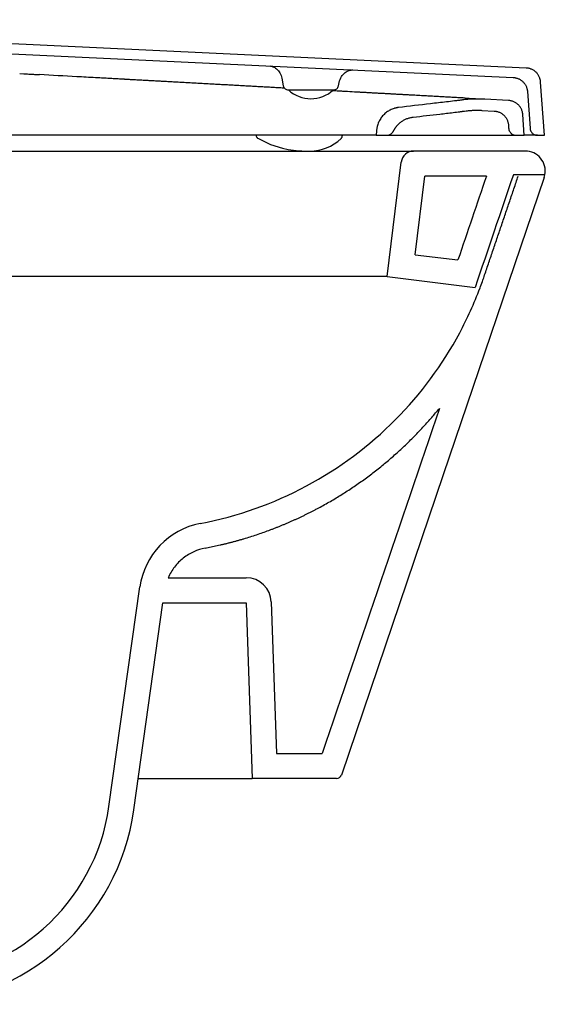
# Model space of a CAD drawing. Header units: millimetres. Extents: x 4106.193 to 4106.673, y 2364.036 to 2364.428.
# Tile 2 of 2: x 4106.463 to 4106.673, y 2364.036 to 2364.428. Entities that reach past the tile are written whole.
import ezdxf

# ---------------------------------------------------------------- set-up
doc = ezdxf.new("R2010")
doc.units = ezdxf.units.MM
doc.layers.add('SANINDUSA', color=3, linetype='Continuous')

msp = doc.modelspace()

# ---------------------------------------------------------------- linework, layer by layer
at = {"layer": 'SANINDUSA'}
for p, q in [((4106.665084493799, 2364.408799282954), (4106.256721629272, 2364.428057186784)), ((4106.264858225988, 2364.423669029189), (4106.659833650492, 2364.405042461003)), ((4106.463373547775, 2364.40659681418), (4106.465077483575, 2364.406503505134)), ((4106.47127362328, 2364.406162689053), (4106.47124633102, 2364.406164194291)), ((4106.567799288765, 2364.40472470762), (4106.568327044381, 2364.401731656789)), ((4106.568824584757, 2364.400782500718), (4106.567887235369, 2364.400834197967)), ((4106.590308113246, 2364.401731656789), (4106.590542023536, 2364.403058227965)), ((4106.672271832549, 2364.381993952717), (4106.670787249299, 2364.403224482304)), ((4106.570336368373, 2364.400083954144), (4106.588298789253, 2364.400083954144)), ((4106.589295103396, 2364.399653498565), (4106.587666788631, 2364.399743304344)), ((4106.646623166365, 2364.396491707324), (4106.646649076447, 2364.396490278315)), ((4106.658036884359, 2364.395862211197), (4106.648595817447, 2364.396382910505)), ((4106.665536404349, 2364.399467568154), (4106.666562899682, 2364.384784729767)), ((4106.647406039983, 2364.391941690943), (4106.652315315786, 2364.39167093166)), ((4106.664271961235, 2364.381993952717), (4106.663691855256, 2364.390289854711)), ((4106.657970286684, 2364.386098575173), (4106.658062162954, 2364.384784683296)), ((4106.60532505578, 2364.381993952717), (4106.319461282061, 2364.381993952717)), ((4106.60532505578, 2364.381993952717), (4106.609486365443, 2364.381993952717)), ((4106.605454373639, 2364.383843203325), (4106.60532506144, 2364.381993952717)), ((4106.609486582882, 2364.381993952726), (4106.661054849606, 2364.381993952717)), ((4106.612179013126, 2364.383680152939), (4106.612183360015, 2364.383680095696)), ((4106.661054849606, 2364.381993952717), (4106.664271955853, 2364.381993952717)), ((4106.669555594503, 2364.381993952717), (4106.672271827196, 2364.381993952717)), ((4106.435810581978, 2364.375727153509), (4106.485810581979, 2364.375727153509)), ((4106.485810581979, 2364.375727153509), (4106.620234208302, 2364.375727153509)), ((4106.664648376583, 2364.375727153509), (4106.620234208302, 2364.375727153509)), ((4106.609671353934, 2364.325727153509), (4106.615271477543, 2364.371336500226)), ((4106.620815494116, 2364.334433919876), (4106.624657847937, 2364.365727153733)), ((4106.649185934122, 2364.365727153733), (4106.624657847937, 2364.365727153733)), ((4106.672521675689, 2364.366308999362), (4106.6599432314, 2364.366308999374)), ((4106.672521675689, 2364.366308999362), (4106.662055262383, 2364.366308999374)), ((4106.620815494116, 2364.334433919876), (4106.637858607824, 2364.33234129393)), ((4106.485810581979, 2364.325727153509), (4106.435810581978, 2364.325727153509)), ((4106.609671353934, 2364.325727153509), (4106.485810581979, 2364.325727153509)), ((4106.609671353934, 2364.325727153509), (4106.644714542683, 2364.321424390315)), ((4106.522527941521, 2364.205727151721), (4106.553544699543, 2364.205727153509)), ((4106.498927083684, 2364.11463321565), (4106.51121200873, 2364.202044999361)), ((4106.508829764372, 2364.113241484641), (4106.520422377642, 2364.195727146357)), ((4106.520422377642, 2364.195727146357), (4106.553544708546, 2364.195727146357)), ((4106.553544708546, 2364.195727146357), (4106.555989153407, 2364.125727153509)), ((4106.563538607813, 2364.196076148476), (4106.565646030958, 2364.135727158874)), ((4106.565646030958, 2364.135727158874), (4106.583822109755, 2364.135727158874)), ((4106.510584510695, 2364.125727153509), (4106.555989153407, 2364.125727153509)), ((4106.589555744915, 2364.125727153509), (4106.555989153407, 2364.125727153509))]:
    msp.add_line(p, q, dxfattribs=at)
at = {"layer": 'SANINDUSA', "flags": 128}
for points in [[(4106.558103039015, 2364.380911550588), (4106.558525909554, 2364.380682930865), (4106.558641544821, 2364.380618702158), (4106.558669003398, 2364.380603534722), (4106.558682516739, 2364.380596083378), (4106.558683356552, 2364.380595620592), (4106.558683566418, 2364.380595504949), (4106.558683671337, 2364.380595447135), (4106.558683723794, 2364.380595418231), (4106.558683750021, 2364.380595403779), (4106.558683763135, 2364.380595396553), (4106.558683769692, 2364.38059539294), (4106.558683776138, 2364.380595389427), (4106.563258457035, 2364.378389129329), (4106.567969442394, 2364.376825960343), (4106.57024731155, 2364.376338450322), (4106.574490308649, 2364.375830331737), (4106.575771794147, 2364.375762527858), (4106.576541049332, 2364.375739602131), (4106.577325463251, 2364.375728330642), (4106.577867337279, 2364.375726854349), (4106.578019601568, 2364.375727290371), (4106.578098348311, 2364.375727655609), (4106.57811831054, 2364.375727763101), (4106.578128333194, 2364.37572781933), (4106.578130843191, 2364.375727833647), (4106.578131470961, 2364.375727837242), (4106.578131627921, 2364.375727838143), (4106.578131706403, 2364.375727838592), (4106.578131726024, 2364.375727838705), (4106.578131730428, 2364.375727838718), (4106.578143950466, 2364.375727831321), (4106.57840503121, 2364.375728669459), (4106.578816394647, 2364.375731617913)], [(4106.672224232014, 2364.365156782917), (4106.63204858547, 2364.24674443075), (4106.591449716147, 2364.127084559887)]]:
    msp.add_lwpolyline(points, dxfattribs=at)
at = {"layer": 'SANINDUSA'}
for centre, radius, start, end in [((4106.579311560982, 2364.409837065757), 0.01324676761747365, 227.6177109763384, 312.5815556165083), ((4106.57906610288, 2364.393270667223), 0.01754082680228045, 269.1843194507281, 314.4734662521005), ((4106.620234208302, 2364.370727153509), 0.005, 90, 173.0000000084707), ((4106.664648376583, 2364.367727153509), 0.008000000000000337, 349.7892573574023, 90), ((4106.664648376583, 2364.367727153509), 0.008000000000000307, 341.2586595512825, 349.7892573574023), ((4106.540920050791, 2364.197869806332), 0.03000000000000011, 100.8229017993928, 171.9999999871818), ((4106.553544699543, 2364.195727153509), 0.01, 2.000000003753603, 90), ((4106.589555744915, 2364.127727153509), 0.002000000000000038, 270, 341.2586595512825), ((4106.419705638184, 2364.125767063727), 0.07999999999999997, 271.1271707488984, 351.9999999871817), ((4106.419705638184, 2364.125767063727), 0.09000000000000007, 271.1271707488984, 351.9999999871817)]:
    msp.add_arc(centre, radius, start, end, dxfattribs=at)
for points, knots in [([(4106.562941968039, 2364.409611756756), (4106.563346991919, 2364.409551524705), (4106.56416999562, 2364.409429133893), (4106.565702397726, 2364.408513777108), (4106.567142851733, 2364.406941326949), (4106.567578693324, 2364.405463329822), (4106.567803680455, 2364.404700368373)], [0, 0, 0, 0, 0.2339399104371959, 0.4753631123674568, 0.7291755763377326, 1, 1, 1, 1]), ([(4106.670787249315, 2364.403224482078), (4106.670781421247, 2364.403296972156), (4106.670769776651, 2364.403441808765), (4106.670742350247, 2364.403657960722), (4106.6707076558, 2364.403872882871), (4106.670664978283, 2364.40408652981), (4106.670589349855, 2364.404404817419), (4106.670461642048, 2364.404822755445), (4106.670255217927, 2364.405327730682), (4106.670004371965, 2364.405811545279), (4106.66961253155, 2364.406423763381), (4106.669021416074, 2364.40711807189), (4106.668313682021, 2364.40769441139), (4106.667693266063, 2364.408072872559), (4106.667203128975, 2364.408313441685), (4106.66669446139, 2364.408508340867), (4106.666228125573, 2364.408640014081), (4106.66581171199, 2364.408723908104), (4106.665449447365, 2364.408775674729), (4106.665206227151, 2364.408791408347), (4106.665084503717, 2364.408799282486)], [0, 0, 0, 0, 0.02502138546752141, 0.04999322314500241, 0.07494852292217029, 0.09992036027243, 0.1249417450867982, 0.1875029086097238, 0.2500640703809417, 0.3124115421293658, 0.3747590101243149, 0.4998950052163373, 0.6243355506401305, 0.6870047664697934, 0.749673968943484, 0.8119370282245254, 0.8742000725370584, 0.9161594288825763, 0.9580406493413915, 1, 1, 1, 1]), ([(4106.465077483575, 2364.406503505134), (4106.46571011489, 2364.406468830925), (4106.466659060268, 2364.406416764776), (4106.467687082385, 2364.406360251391), (4106.468082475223, 2364.406338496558), (4106.468164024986, 2364.406334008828), (4106.468163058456, 2364.406334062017), (4106.468164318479, 2364.406333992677), (4106.468166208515, 2364.406333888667), (4106.468170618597, 2364.406333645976), (4106.468179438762, 2364.406333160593), (4106.468197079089, 2364.406332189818), (4106.468252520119, 2364.406329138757), (4106.468625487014, 2364.406308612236), (4106.469633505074, 2364.406253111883), (4106.47060120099, 2364.406199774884), (4106.47124633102, 2364.406164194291)], [0, 0, 0, 0, 0.1250000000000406, 0.187500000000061, 0.2031250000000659, 0.2031250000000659, 0.2036132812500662, 0.2036132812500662, 0.2041015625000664, 0.2050781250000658, 0.2070312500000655, 0.2109375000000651, 0.2187500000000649, 0.2500000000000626, 0.5000000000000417, 1, 1, 1, 1]), ([(4106.499047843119, 2364.40463086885), (4106.498217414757, 2364.404676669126), (4106.496971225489, 2364.404745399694), (4106.495672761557, 2364.404817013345), (4106.495179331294, 2364.404844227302), (4106.495088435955, 2364.404849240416), (4106.495049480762, 2364.404851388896), (4106.495030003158, 2364.404852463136), (4106.495018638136, 2364.404853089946), (4106.494999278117, 2364.404854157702), (4106.494834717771, 2364.404863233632), (4106.494360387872, 2364.404889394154), (4106.49141745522, 2364.405051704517), (4106.488628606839, 2364.405205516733), (4106.481190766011, 2364.40561573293), (4106.476231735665, 2364.405889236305), (4106.47127362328, 2364.406162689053)], [0, 0, 0, 0, 0.1250000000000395, 0.1875000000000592, 0.1953125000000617, 0.1992187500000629, 0.2011718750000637, 0.2011718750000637, 0.2021484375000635, 0.2021484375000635, 0.2031250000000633, 0.2187500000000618, 0.2500000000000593, 0.5000000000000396, 0.5000000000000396, 1, 1, 1, 1]), ([(4106.507046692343, 2364.404189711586), (4106.506715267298, 2364.404207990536), (4106.50621797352, 2364.404235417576), (4106.505637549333, 2364.404267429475), (4106.505347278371, 2364.404283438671), (4106.505202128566, 2364.404291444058), (4106.505129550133, 2364.404295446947), (4106.50509326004, 2364.40429744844), (4106.505075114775, 2364.404298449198), (4106.505067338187, 2364.404298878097), (4106.505062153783, 2364.40429916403), (4106.505058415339, 2364.404299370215), (4106.505056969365, 2364.404299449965)], [0, 0, 0, 0, 0.4999999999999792, 0.7499999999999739, 0.8749999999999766, 0.9374999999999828, 0.9687499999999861, 0.9843749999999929, 0.9921874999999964, 0.9960937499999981, 0.9960937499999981, 1, 1, 1, 1]), ([(4106.590542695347, 2364.403062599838), (4106.590790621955, 2364.403880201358), (4106.591269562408, 2364.405459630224), (4106.592895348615, 2364.407093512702), (4106.594614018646, 2364.407974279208), (4106.595525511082, 2364.408027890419), (4106.595971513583, 2364.408054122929)], [0, 0, 0, 0, 0.2738860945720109, 0.5290885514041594, 0.769578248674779, 1, 1, 1, 1]), ([(4106.659833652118, 2364.405042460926), (4106.659906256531, 2364.405038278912), (4106.66005132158, 2364.405029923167), (4106.660268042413, 2364.405007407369), (4106.660483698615, 2364.404977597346), (4106.660698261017, 2364.40493977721), (4106.661018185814, 2364.40487138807), (4106.661438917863, 2364.404753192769), (4106.661948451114, 2364.404558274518), (4106.662437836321, 2364.404318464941), (4106.663058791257, 2364.40394060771), (4106.663766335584, 2364.403365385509), (4106.664358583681, 2364.40267089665), (4106.664751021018, 2364.402059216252), (4106.66500264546, 2364.401574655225), (4106.665209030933, 2364.40107053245), (4106.665351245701, 2364.400607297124), (4106.665444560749, 2364.400192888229), (4106.665504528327, 2364.39983188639), (4106.665525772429, 2364.3995890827), (4106.665536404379, 2364.39946756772)], [0, 0, 0, 0, 0.02502138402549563, 0.04999321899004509, 0.07494851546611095, 0.09992034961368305, 0.1249417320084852, 0.1875029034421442, 0.2500640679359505, 0.312411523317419, 0.3747589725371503, 0.4998949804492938, 0.624335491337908, 0.6870047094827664, 0.7496739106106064, 0.8119369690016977, 0.8742000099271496, 0.9161593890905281, 0.9580406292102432, 1, 1, 1, 1]), ([(4106.525261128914, 2364.403185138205), (4106.524857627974, 2364.403207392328), (4106.524251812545, 2364.403240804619), (4106.523544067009, 2364.403279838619), (4106.523189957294, 2364.403299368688), (4106.523012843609, 2364.403309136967), (4106.522924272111, 2364.403314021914), (4106.522879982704, 2364.40331646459), (4106.522857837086, 2364.403317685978), (4106.522848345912, 2364.403318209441), (4106.522842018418, 2364.403318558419), (4106.522837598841, 2364.403318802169), (4106.52283569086, 2364.4033189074)], [0, 0, 0, 0, 0.4999999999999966, 0.7500000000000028, 0.8750000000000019, 0.9375000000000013, 0.9687499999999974, 0.9843749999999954, 0.992187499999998, 0.996093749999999, 0.996093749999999, 1, 1, 1, 1]), ([(4106.553374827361, 2364.401634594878), (4106.553020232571, 2364.401654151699), (4106.55248743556, 2364.401683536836), (4106.551864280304, 2364.401717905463), (4106.551552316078, 2364.401735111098), (4106.551396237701, 2364.401743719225), (4106.551329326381, 2364.401747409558), (4106.551284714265, 2364.401749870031), (4106.551260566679, 2364.401751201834), (4106.551240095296, 2364.401752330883)], [0, 0, 0, 0, 0.500000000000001, 0.7500000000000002, 0.8750000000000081, 0.9375000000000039, 0.9687500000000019, 0.9687500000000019, 1, 1, 1, 1]), ([(4106.568326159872, 2364.401736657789), (4106.568390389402, 2364.401511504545), (4106.568518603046, 2364.401062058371), (4106.56899616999, 2364.400525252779), (4106.56961850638, 2364.400155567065), (4106.570097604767, 2364.400107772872), (4106.570336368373, 2364.400083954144)], [0, 0, 0, 0, 0.2518336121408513, 0.5027049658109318, 0.7521679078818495, 1, 1, 1, 1]), ([(4106.588298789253, 2364.400083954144), (4106.588537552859, 2364.400107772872), (4106.589016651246, 2364.400155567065), (4106.589638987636, 2364.400525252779), (4106.59011655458, 2364.401062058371), (4106.590244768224, 2364.401511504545), (4106.590308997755, 2364.401736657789)], [0, 0, 0, 0, 0.2478320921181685, 0.4972950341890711, 0.7481663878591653, 1, 1, 1, 1]), ([(4106.600098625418, 2364.399057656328), (4106.599816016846, 2364.399073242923), (4106.599390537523, 2364.39909670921), (4106.598891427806, 2364.399124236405), (4106.598641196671, 2364.3991380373), (4106.598515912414, 2364.399144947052), (4106.598453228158, 2364.399148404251), (4106.598426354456, 2364.399149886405), (4106.598408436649, 2364.399150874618), (4106.598398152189, 2364.399151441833), (4106.598390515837, 2364.399151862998)], [0, 0, 0, 0, 0.4999999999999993, 0.7499999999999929, 0.8749999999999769, 0.9374999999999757, 0.9687499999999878, 0.9843749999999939, 0.9843749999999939, 1, 1, 1, 1]), ([(4106.618569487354, 2364.398038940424), (4106.618333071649, 2364.398051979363), (4106.617976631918, 2364.398071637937), (4106.617557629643, 2364.398094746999), (4106.617347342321, 2364.39810634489), (4106.617242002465, 2364.398112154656), (4106.617196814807, 2364.398114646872), (4106.617166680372, 2364.398116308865), (4106.617152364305, 2364.398117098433), (4106.617136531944, 2364.398117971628)], [0, 0, 0, 0, 0.4999999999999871, 0.7499999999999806, 0.8749999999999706, 0.9374999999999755, 0.9687499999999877, 0.9687499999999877, 1, 1, 1, 1]), ([(4106.632338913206, 2364.397279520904), (4106.632157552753, 2364.397289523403), (4106.631883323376, 2364.397304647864), (4106.631559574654, 2364.397322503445), (4106.63139674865, 2364.397331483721), (4106.631315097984, 2364.397335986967), (4106.63128005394, 2364.397337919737), (4106.631256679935, 2364.397339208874), (4106.631245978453, 2364.397339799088), (4106.63123328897, 2364.397340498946)], [0, 0, 0, 0, 0.5000000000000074, 0.7500000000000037, 0.8749999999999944, 0.9375000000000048, 0.9687500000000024, 0.9687500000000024, 1, 1, 1, 1]), ([(4106.648595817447, 2364.396382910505), (4106.648382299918, 2364.396393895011), (4106.647955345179, 2364.396415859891), (4106.647314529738, 2364.396438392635), (4106.646673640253, 2364.396453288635), (4106.646032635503, 2364.396459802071), (4106.645391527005, 2364.396458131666), (4106.644750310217, 2364.396448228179), (4106.643948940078, 2364.39642556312), (4106.642988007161, 2364.396381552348), (4106.641868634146, 2364.396304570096), (4106.64075096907, 2364.396204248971), (4106.640008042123, 2364.396116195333), (4106.639636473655, 2364.39607215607)], [0, 0, 0, 0, 0.07145094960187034, 0.1428750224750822, 0.2142839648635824, 0.2856895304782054, 0.3571034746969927, 0.4285375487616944, 0.5000034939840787, 0.6250226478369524, 0.7499864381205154, 0.8749578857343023, 1, 1, 1, 1]), ([(4106.640679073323, 2364.39681953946), (4106.640789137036, 2364.39681346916), (4106.641009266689, 2364.39680132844), (4106.641222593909, 2364.396789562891), (4106.641329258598, 2364.396783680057)], [0, 0, 0, 0, 0.4999949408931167, 1, 1, 1, 1]), ([(4106.641329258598, 2364.396783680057), (4106.641434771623, 2364.39677786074), (4106.641645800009, 2364.396766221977), (4106.641850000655, 2364.396754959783), (4106.641952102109, 2364.396749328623)], [0, 0, 0, 0, 0.4999944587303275, 1, 1, 1, 1]), ([(4106.641952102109, 2364.396749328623), (4106.642053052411, 2364.396743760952), (4106.642254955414, 2364.396732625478), (4106.642450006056, 2364.39672186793), (4106.642547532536, 2364.396716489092)], [0, 0, 0, 0, 0.4999940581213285, 1, 1, 1, 1]), ([(4106.642547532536, 2364.396716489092), (4106.642643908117, 2364.396711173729), (4106.642836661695, 2364.396700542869), (4106.643022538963, 2364.396690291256), (4106.643115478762, 2364.396685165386)], [0, 0, 0, 0, 0.4999937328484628, 1, 1, 1, 1]), ([(4106.643115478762, 2364.396685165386), (4106.643207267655, 2364.39668010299), (4106.643390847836, 2364.396669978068), (4106.64356752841, 2364.396660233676), (4106.64365586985, 2364.396655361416)], [0, 0, 0, 0, 0.4999934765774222, 1, 1, 1, 1]), ([(4106.64365586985, 2364.396655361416), (4106.643743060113, 2364.396650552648), (4106.643917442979, 2364.39664093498), (4106.644084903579, 2364.396631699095), (4106.644168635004, 2364.39662708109)], [0, 0, 0, 0, 0.4999932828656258, 1, 1, 1, 1]), ([(4106.644168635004, 2364.39662708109), (4106.644265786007, 2364.39662172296), (4106.644460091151, 2364.396611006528), (4106.644644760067, 2364.396600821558), (4106.644737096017, 2364.396595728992)], [0, 0, 0, 0, 0.4999919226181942, 1, 1, 1, 1]), ([(4106.644737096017, 2364.396595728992), (4106.644827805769, 2364.396590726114), (4106.645009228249, 2364.396580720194), (4106.645180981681, 2364.396571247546), (4106.645266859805, 2364.396566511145)], [0, 0, 0, 0, 0.4999917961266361, 1, 1, 1, 1]), ([(4106.645266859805, 2364.396566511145), (4106.64535111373, 2364.396561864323), (4106.64551962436, 2364.396552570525), (4106.645678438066, 2364.396543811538), (4106.645757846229, 2364.396539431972)], [0, 0, 0, 0, 0.499991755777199, 0.9999999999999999, 0.9999999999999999, 0.9999999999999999, 0.9999999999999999]), ([(4106.645757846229, 2364.396539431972), (4106.645835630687, 2364.396535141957), (4106.645991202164, 2364.396526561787), (4106.646137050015, 2364.3965185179), (4106.64620997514, 2364.396514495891)], [0, 0, 0, 0, 0.4999917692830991, 0.9999999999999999, 0.9999999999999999, 0.9999999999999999, 0.9999999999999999]), ([(4106.64620997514, 2364.396514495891), (4106.646281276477, 2364.396510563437), (4106.646423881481, 2364.396502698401), (4106.646556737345, 2364.396495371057), (4106.646623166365, 2364.396491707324)], [0, 0, 0, 0, 0.4999918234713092, 0.9999999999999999, 0.9999999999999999, 0.9999999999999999, 0.9999999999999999]), ([(4106.614204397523, 2364.393070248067), (4106.614109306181, 2364.393057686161), (4106.613919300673, 2364.393032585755), (4106.613635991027, 2364.392984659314), (4106.613354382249, 2364.392929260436), (4106.613074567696, 2364.392865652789), (4106.612796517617, 2364.392794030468), (4106.612336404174, 2364.39266132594), (4106.611703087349, 2364.392438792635), (4106.610917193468, 2364.39208326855), (4106.610164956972, 2364.391661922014), (4106.609214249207, 2364.391015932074), (4106.608135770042, 2364.3900588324), (4106.60723756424, 2364.388930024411), (4106.606643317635, 2364.387946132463), (4106.606262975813, 2364.387172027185), (4106.605950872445, 2364.386369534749), (4106.60573591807, 2364.385635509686), (4106.605594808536, 2364.384981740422), (4106.605503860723, 2364.384414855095), (4106.605470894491, 2364.38403384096), (4106.605454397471, 2364.383843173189)], [0, 0, 0, 0, 0.02088884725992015, 0.04173877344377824, 0.06256689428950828, 0.08339037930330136, 0.1042264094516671, 0.1250921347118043, 0.1876763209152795, 0.250221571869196, 0.3127313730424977, 0.375216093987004, 0.5002996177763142, 0.6251174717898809, 0.6877517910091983, 0.7503777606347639, 0.8127185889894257, 0.875062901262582, 0.9167299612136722, 0.9583298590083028, 0.9999999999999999, 0.9999999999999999, 0.9999999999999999, 0.9999999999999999]), ([(4106.639636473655, 2364.39607215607), (4106.639510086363, 2364.396056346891), (4106.639383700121, 2364.396040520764), (4106.639194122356, 2364.396016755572), (4106.63912568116, 2364.396008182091), (4106.63899319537, 2364.395991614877), (4106.638661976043, 2364.395950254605), (4106.637800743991, 2364.39584345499), (4106.637005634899, 2364.395746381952), (4106.635415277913, 2364.395553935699), (4106.63435485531, 2364.395427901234), (4106.631173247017, 2364.395054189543), (4106.629051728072, 2364.39481085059), (4106.622687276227, 2364.394081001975), (4106.61844456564, 2364.393593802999), (4106.614204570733, 2364.393070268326)], [0, 0, 0, 0, 0.01562500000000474, 0.01562500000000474, 0.0234375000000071, 0.0234375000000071, 0.03125000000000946, 0.06250000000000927, 0.1250000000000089, 0.1250000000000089, 0.250000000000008, 0.250000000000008, 0.5000000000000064, 0.5000000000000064, 1, 1, 1, 1]), ([(4106.663691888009, 2364.390289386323), (4106.663686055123, 2364.390361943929), (4106.663674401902, 2364.390506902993), (4106.663646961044, 2364.390723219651), (4106.663612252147, 2364.39093826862), (4106.663569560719, 2364.391152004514), (4106.663494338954, 2364.391468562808), (4106.663367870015, 2364.391883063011), (4106.66316352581, 2364.392384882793), (4106.662914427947, 2364.392867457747), (4106.662525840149, 2364.393477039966), (4106.66193928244, 2364.394169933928), (4106.661238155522, 2364.394745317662), (4106.66062250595, 2364.395124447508), (4106.660137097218, 2364.395365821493), (4106.659631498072, 2364.395562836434), (4106.659167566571, 2364.395696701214), (4106.658754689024, 2364.395782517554), (4106.658397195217, 2364.395836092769), (4106.658157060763, 2364.395853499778), (4106.658036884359, 2364.395862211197)], [0, 0, 0, 0, 0.02518127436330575, 0.05030835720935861, 0.07541445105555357, 0.1005328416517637, 0.1256967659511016, 0.1879680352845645, 0.250239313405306, 0.3129134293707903, 0.3755875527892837, 0.5000584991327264, 0.6251990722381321, 0.6875614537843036, 0.7499238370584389, 0.8124880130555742, 0.8750521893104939, 0.9167266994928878, 0.9583254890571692, 1, 1, 1, 1]), ([(4106.612183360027, 2364.383680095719), (4106.612229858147, 2364.383773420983), (4106.612322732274, 2364.383959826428), (4106.612472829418, 2364.384233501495), (4106.612630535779, 2364.384502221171), (4106.612796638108, 2364.384765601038), (4106.612970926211, 2364.385023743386), (4106.613153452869, 2364.38527661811), (4106.613344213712, 2364.385524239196), (4106.613741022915, 2364.386007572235), (4106.614391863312, 2364.386686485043), (4106.615366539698, 2364.387475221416), (4106.616431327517, 2364.38813821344), (4106.617382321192, 2364.388574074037), (4106.618169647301, 2364.388849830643), (4106.61877188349, 2364.389018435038), (4106.619384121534, 2364.389151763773), (4106.619798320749, 2364.389208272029), (4106.620005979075, 2364.389236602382)], [0, 0, 0, 0, 0.03126734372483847, 0.06245257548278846, 0.0935860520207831, 0.1246982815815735, 0.1558198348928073, 0.186981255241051, 0.2182129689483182, 0.2495451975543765, 0.3745136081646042, 0.4994320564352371, 0.6246301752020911, 0.7497142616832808, 0.8122691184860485, 0.8746712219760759, 0.9371665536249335, 1, 1, 1, 1]), ([(4106.620005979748, 2364.389236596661), (4106.623541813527, 2364.389653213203), (4106.627078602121, 2364.39005380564), (4106.632383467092, 2364.390665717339), (4106.634151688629, 2364.390871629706), (4106.636803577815, 2364.391188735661), (4106.637908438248, 2364.391322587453), (4106.639123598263, 2364.391473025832), (4106.639454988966, 2364.391514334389), (4106.639675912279, 2364.391541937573), (4106.63978720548, 2364.391555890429), (4106.64031408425, 2364.391621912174), (4106.640735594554, 2364.391674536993), (4106.641157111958, 2364.391726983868)], [0, 0, 0, 0, 0.500000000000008, 0.500000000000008, 0.75000000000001, 0.75000000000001, 0.875000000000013, 0.9062500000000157, 0.9218750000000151, 0.9218750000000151, 0.9375000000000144, 0.9375000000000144, 1, 1, 1, 1]), ([(4106.641157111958, 2364.391726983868), (4106.641345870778, 2364.39174957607), (4106.641723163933, 2364.391794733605), (4106.642290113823, 2364.391850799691), (4106.642857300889, 2364.391898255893), (4106.643424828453, 2364.39193627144), (4106.643992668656, 2364.391965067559), (4106.644560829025, 2364.391984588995), (4106.64512930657, 2364.391994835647), (4106.645698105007, 2364.391995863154), (4106.646267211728, 2364.391987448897), (4106.646836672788, 2364.391970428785), (4106.647216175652, 2364.391951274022), (4106.647406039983, 2364.391941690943)], [0, 0, 0, 0, 0.09108977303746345, 0.1820712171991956, 0.272968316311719, 0.3638051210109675, 0.4546057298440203, 0.5453942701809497, 0.636194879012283, 0.7270316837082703, 0.8179287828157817, 0.9089102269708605, 1, 1, 1, 1]), ([(4106.652315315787, 2364.39167093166), (4106.652387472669, 2364.391666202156), (4106.652531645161, 2364.391656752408), (4106.652746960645, 2364.391632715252), (4106.652961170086, 2364.391601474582), (4106.653174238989, 2364.391562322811), (4106.653491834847, 2364.39149208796), (4106.653909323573, 2364.391371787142), (4106.65441525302, 2364.391174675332), (4106.654901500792, 2364.390932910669), (4106.655517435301, 2364.390553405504), (4106.656219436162, 2364.389977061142), (4106.656805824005, 2364.389283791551), (4106.65719405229, 2364.388673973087), (4106.65744276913, 2364.38819186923), (4106.657647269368, 2364.38768917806), (4106.657787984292, 2364.387227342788), (4106.657879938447, 2364.386815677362), (4106.657938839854, 2364.386458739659), (4106.657959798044, 2364.38621870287), (4106.657970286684, 2364.386098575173)], [0, 0, 0, 0, 0.02501665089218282, 0.04998432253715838, 0.0749356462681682, 0.0999033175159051, 0.124919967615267, 0.1874599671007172, 0.2499999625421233, 0.312539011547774, 0.375078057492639, 0.5000283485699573, 0.6249815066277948, 0.6874242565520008, 0.749867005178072, 0.8124080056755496, 0.8749490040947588, 0.9166579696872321, 0.9582910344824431, 1, 1, 1, 1]), ([(4106.658062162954, 2364.384784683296), (4106.658066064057, 2364.384737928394), (4106.65807385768, 2364.38464452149), (4106.658093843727, 2364.384505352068), (4106.658119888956, 2364.38436722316), (4106.658163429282, 2364.38418467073), (4106.658233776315, 2364.383960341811), (4106.658379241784, 2364.383614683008), (4106.658620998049, 2364.383209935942), (4106.658995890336, 2364.382787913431), (4106.659443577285, 2364.382442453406), (4106.659863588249, 2364.382229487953), (4106.660218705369, 2364.382108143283), (4106.660492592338, 2364.382042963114), (4106.660772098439, 2364.38200160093), (4106.660960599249, 2364.381996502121), (4106.661054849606, 2364.381993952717)], [0, 0, 0, 0, 0.03127953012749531, 0.06249021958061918, 0.09370089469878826, 0.1249803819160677, 0.1875948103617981, 0.2502091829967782, 0.3747532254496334, 0.4999824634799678, 0.6244402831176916, 0.7496677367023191, 0.8120104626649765, 0.8743531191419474, 0.9371765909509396, 1, 1, 1, 1]), ([(4106.666562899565, 2364.384784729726), (4106.666566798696, 2364.384737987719), (4106.666574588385, 2364.384644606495), (4106.666594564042, 2364.384505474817), (4106.666620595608, 2364.384367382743), (4106.666664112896, 2364.384184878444), (4106.666734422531, 2364.383960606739), (4106.666879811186, 2364.383615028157), (4106.667121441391, 2364.383210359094), (4106.667496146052, 2364.382788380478), (4106.667943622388, 2364.382442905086), (4106.668363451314, 2364.38222987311), (4106.668718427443, 2364.382108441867), (4106.668992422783, 2364.382043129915), (4106.669272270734, 2364.382001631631), (4106.6694611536, 2364.381996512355), (4106.669555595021, 2364.381993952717)], [0, 0, 0, 0, 0.03127048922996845, 0.06247221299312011, 0.09367394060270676, 0.1249444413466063, 0.1875405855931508, 0.2501367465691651, 0.3746454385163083, 0.4998384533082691, 0.6242603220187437, 0.7494524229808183, 0.8117762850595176, 0.8741001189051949, 0.9370500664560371, 1, 1, 1, 1]), ([(4106.557512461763, 2364.381993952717), (4106.557514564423, 2364.381960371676), (4106.557516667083, 2364.381926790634), (4106.557518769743, 2364.381893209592), (4106.557525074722, 2364.381792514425), (4106.557537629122, 2364.381592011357), (4106.557664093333, 2364.38131567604), (4106.557848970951, 2364.381075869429), (4106.558018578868, 2364.380966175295), (4106.558103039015, 2364.380911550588)], [-0.08439235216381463, -0.08439235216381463, -0.08439235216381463, -0.08439235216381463, 0, 0, 0, 0.2530565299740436, 0.5038832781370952, 0.7529473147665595, 1, 1, 1, 1]), ([(4106.591354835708, 2364.380753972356), (4106.591426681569, 2364.380832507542), (4106.591570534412, 2364.380989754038), (4106.591720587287, 2364.381273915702), (4106.59181980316, 2364.381579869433), (4106.591831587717, 2364.381792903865), (4106.591837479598, 2364.381899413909), (4106.59183922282, 2364.381930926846), (4106.591840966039, 2364.381962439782), (4106.59184270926, 2364.381993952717)], [0, 0, 0, 0, 0.249591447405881, 0.4997426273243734, 0.7498881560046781, 1, 1, 1, 1.074000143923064, 1.074000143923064, 1.074000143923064, 1.074000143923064]), ([(4106.609486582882, 2364.381993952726), (4106.609542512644, 2364.381994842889), (4106.609654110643, 2364.381996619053), (4106.609820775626, 2364.382011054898), (4106.609986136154, 2364.382034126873), (4106.610150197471, 2364.382066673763), (4106.610393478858, 2364.382129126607), (4106.610709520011, 2364.382243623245), (4106.611080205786, 2364.382441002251), (4106.611420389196, 2364.382687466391), (4106.611689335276, 2364.382947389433), (4106.611896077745, 2364.383199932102), (4106.612054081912, 2364.383431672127), (4106.612140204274, 2364.383597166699), (4106.612183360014, 2364.383680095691)], [0, 0, 0, 0, 0.05007206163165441, 0.09990998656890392, 0.1496696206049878, 0.19950754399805, 0.2495796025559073, 0.3744859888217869, 0.4993923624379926, 0.6244113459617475, 0.7494303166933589, 0.8330757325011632, 0.9163545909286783, 1, 1, 1, 1]), ([(4106.669555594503, 2364.381993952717), (4106.66943796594, 2364.381993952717), (4106.669202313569, 2364.381993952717), (4106.667490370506, 2364.381993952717), (4106.66544667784, 2364.381993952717), (4106.664271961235, 2364.381993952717)], [0, 0, 0, 0, 0.3373621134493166, 0.6758577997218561, 1, 1, 1, 1]), ([(4106.646663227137, 2364.321185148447), (4106.646975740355, 2364.322028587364), (4106.647534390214, 2364.323536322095), (4106.648056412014, 2364.325057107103), (4106.648286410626, 2364.325727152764)], [0, 0, 0, 0, 0.5594080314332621, 1, 1, 1, 1]), ([(4106.535286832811, 2364.227336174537), (4106.565186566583, 2364.233052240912), (4106.592152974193, 2364.247707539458), (4106.623070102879, 2364.27886841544), (4106.631710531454, 2364.29049469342), (4106.641633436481, 2364.309041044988), (4106.644342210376, 2364.315007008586), (4106.646663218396, 2364.32118515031)], [0.06143136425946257, 0.06143136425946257, 0.06143136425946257, 0.06143136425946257, 0.5975166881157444, 0.5975166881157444, 0.8562723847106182, 0.8562723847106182, 0.9718974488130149, 0.9718974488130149, 0.9718974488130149, 0.9718974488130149]), ([(4106.56254273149, 2364.224592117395), (4106.562933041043, 2364.224737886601), (4106.563713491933, 2364.225029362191), (4106.564879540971, 2364.225478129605), (4106.566041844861, 2364.22593522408), (4106.567200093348, 2364.226401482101), (4106.568354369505, 2364.226876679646), (4106.569504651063, 2364.227360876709), (4106.570650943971, 2364.227854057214), (4106.571793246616, 2364.228356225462), (4106.572931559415, 2364.228867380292), (4106.574065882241, 2364.229387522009), (4106.575196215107, 2364.229916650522), (4106.576322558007, 2364.230454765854), (4106.577444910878, 2364.231001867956), (4106.578563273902, 2364.231557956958), (4106.579677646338, 2364.232123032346), (4106.580788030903, 2364.232697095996), (4106.583081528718, 2364.233905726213), (4106.586523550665, 2364.235810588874), (4106.591051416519, 2364.23851660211), (4106.595487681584, 2364.241372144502), (4106.599825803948, 2364.244372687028), (4106.604059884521, 2364.247512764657), (4106.608183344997, 2364.250787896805), (4106.612196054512, 2364.254197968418), (4106.615374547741, 2364.257085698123), (4106.617778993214, 2364.259377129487), (4106.619453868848, 2364.261021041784), (4106.621103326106, 2364.262688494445), (4106.622727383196, 2364.264379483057), (4106.624325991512, 2364.266094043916), (4106.62589932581, 2364.267832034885), (4106.627446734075, 2364.269593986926), (4106.628970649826, 2364.27137791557), (4106.629964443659, 2364.272586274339), (4106.630461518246, 2364.273190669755)], [0, 0, 0, 0, 0.01479124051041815, 0.02957610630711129, 0.04435551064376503, 0.05913036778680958, 0.07390159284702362, 0.08867010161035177, 0.1034368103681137, 0.1182026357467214, 0.1329684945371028, 0.1477353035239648, 0.1625039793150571, 0.177275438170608, 0.1920505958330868, 0.2068303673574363, 0.2216156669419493, 0.2364074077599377, 0.2512065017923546, 0.3136514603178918, 0.3760388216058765, 0.4384374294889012, 0.5009160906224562, 0.563263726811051, 0.6255445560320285, 0.6878269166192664, 0.7501791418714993, 0.7779704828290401, 0.8057393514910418, 0.833491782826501, 0.8612338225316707, 0.8889715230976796, 0.9167109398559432, 0.9444581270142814, 0.9722191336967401, 1, 1, 1, 1]), ([(4106.552652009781, 2364.221289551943), (4106.554344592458, 2364.221808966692), (4106.557668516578, 2364.222829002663), (4106.56093808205, 2364.224011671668), (4106.56254274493, 2364.224592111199)], [0, 0, 0, 0, 0.509212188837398, 1, 1, 1, 1]), ([(4106.537164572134, 2364.217514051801), (4106.537566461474, 2364.217591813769), (4106.538370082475, 2364.217747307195), (4106.539572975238, 2364.217992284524), (4106.540773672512, 2364.218245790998), (4106.541972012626, 2364.218508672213), (4106.543168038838, 2364.218780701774), (4106.544361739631, 2364.219061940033), (4106.545553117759, 2364.219352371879), (4106.546742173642, 2364.219651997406), (4106.547928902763, 2364.21996083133), (4106.549113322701, 2364.220278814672), (4106.55029536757, 2364.220606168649), (4106.551475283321, 2364.220942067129), (4106.552259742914, 2364.221173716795), (4106.552652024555, 2364.221289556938)], [0, 0, 0, 0, 0.07700330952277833, 0.1539764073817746, 0.2309238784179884, 0.3078503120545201, 0.3847603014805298, 0.4616584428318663, 0.5385493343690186, 0.6154375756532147, 0.6923277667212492, 0.7692245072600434, 0.846132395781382, 0.9230560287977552, 1, 1, 1, 1]), ([(4106.537164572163, 2364.217514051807), (4106.535676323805, 2364.217229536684), (4106.53416479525, 2364.216763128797), (4106.531230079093, 2364.215439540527), (4106.529808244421, 2364.214581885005), (4106.52720059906, 2364.212517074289), (4106.526016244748, 2364.21131052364), (4106.523997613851, 2364.208659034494), (4106.523164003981, 2364.207215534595), (4106.522528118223, 2364.205727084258)], [0, 0, 0, 0, 0.25, 0.25, 0.5, 0.5, 0.75, 0.75, 1, 1, 1, 1])]:
    msp.add_open_spline(points, degree=3, knots=knots, dxfattribs=at)
for points, degree in [([(4106.501053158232, 2364.404520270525), (4106.50038503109, 2364.404557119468), (4106.499716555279, 2364.404593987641), (4106.499047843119, 2364.40463086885)], 3), ([(4106.503056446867, 2364.404409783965), (4106.502389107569, 2364.404446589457), (4106.501721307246, 2364.404483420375), (4106.501053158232, 2364.404520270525)], 3), ([(4106.505056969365, 2364.404299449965), (4106.504390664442, 2364.404336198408), (4106.503723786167, 2364.404372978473), (4106.503056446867, 2364.404409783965)], 3), ([(4106.509033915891, 2364.404080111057), (4106.508371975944, 2364.404116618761), (4106.507709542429, 2364.404153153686), (4106.507046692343, 2364.404189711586)], 3), ([(4106.511018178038, 2364.403970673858), (4106.51035730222, 2364.404007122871), (4106.509695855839, 2364.404043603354), (4106.509033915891, 2364.404080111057)], 3), ([(4106.512999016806, 2364.403861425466), (4106.51233935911, 2364.403897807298), (4106.511679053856, 2364.403934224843), (4106.511018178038, 2364.403970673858)], 3), ([(4106.514975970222, 2364.403752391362), (4106.51431768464, 2364.403788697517), (4106.513658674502, 2364.403825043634), (4106.512999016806, 2364.403861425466)], 3), ([(4106.516948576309, 2364.403643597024), (4106.516291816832, 2364.403679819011), (4106.515634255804, 2364.403716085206), (4106.514975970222, 2364.403752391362)], 3), ([(4106.518916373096, 2364.403535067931), (4106.518261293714, 2364.403571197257), (4106.517605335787, 2364.403607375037), (4106.516948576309, 2364.403643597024)], 3), ([(4106.520878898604, 2364.403426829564), (4106.520225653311, 2364.403462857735), (4106.519571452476, 2364.403498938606), (4106.518916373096, 2364.403535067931)], 3), ([(4106.52283569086, 2364.4033189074), (4106.522184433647, 2364.403354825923), (4106.521532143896, 2364.403390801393), (4106.520878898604, 2364.403426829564)], 3), ([(4106.527677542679, 2364.403051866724), (4106.526873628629, 2364.403096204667), (4106.526068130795, 2364.40314062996), (4106.525261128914, 2364.403185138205)], 3), ([(4106.530084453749, 2364.40291911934), (4106.529283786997, 2364.402963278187), (4106.528481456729, 2364.403007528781), (4106.527677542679, 2364.403051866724)], 3), ([(4106.532481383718, 2364.402786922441), (4106.531684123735, 2364.402830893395), (4106.5308851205, 2364.402874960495), (4106.530084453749, 2364.40291911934)], 3), ([(4106.534867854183, 2364.40265530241), (4106.534074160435, 2364.402699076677), (4106.533278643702, 2364.402742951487), (4106.532481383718, 2364.402786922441)], 3), ([(4106.537243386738, 2364.402524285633), (4106.536453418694, 2364.402567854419), (4106.535661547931, 2364.402611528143), (4106.534867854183, 2364.40265530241)], 3), ([(4106.539607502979, 2364.402393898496), (4106.538821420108, 2364.402437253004), (4106.538033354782, 2364.402480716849), (4106.537243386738, 2364.402524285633)], 3), ([(4106.541959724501, 2364.402264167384), (4106.541177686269, 2364.402307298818), (4106.540393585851, 2364.402350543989), (4106.539607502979, 2364.402393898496)], 3), ([(4106.544299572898, 2364.40213511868), (4106.543521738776, 2364.402178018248), (4106.542741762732, 2364.402221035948), (4106.541959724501, 2364.402264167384)], 3), ([(4106.546626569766, 2364.402006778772), (4106.545853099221, 2364.402049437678), (4106.54507740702, 2364.402092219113), (4106.544299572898, 2364.40213511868)], 3), ([(4106.5489402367, 2364.401879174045), (4106.548171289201, 2364.401921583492), (4106.547400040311, 2364.401964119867), (4106.546626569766, 2364.402006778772)], 3), ([(4106.551240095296, 2364.401752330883), (4106.55047583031, 2364.401794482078), (4106.5497091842, 2364.401836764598), (4106.5489402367, 2364.401879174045)], 3), ([(4106.555495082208, 2364.401517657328), (4106.554790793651, 2364.401556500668), (4106.55408401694, 2364.401595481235), (4106.553374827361, 2364.401634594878)], 3), ([(4106.557600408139, 2364.401401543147), (4106.556901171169, 2364.401440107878), (4106.556199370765, 2364.401478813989), (4106.555495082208, 2364.401517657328)], 3), ([(4106.559690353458, 2364.401286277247), (4106.558996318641, 2364.401324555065), (4106.558299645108, 2364.401362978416), (4106.557600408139, 2364.401401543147)], 3), ([(4106.561764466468, 2364.401171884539), (4106.561075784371, 2364.401209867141), (4106.560384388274, 2364.401247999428), (4106.559690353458, 2364.401286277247)], 3), ([(4106.563822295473, 2364.401058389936), (4106.563139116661, 2364.401096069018), (4106.562453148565, 2364.401133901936), (4106.561764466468, 2364.401171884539)], 3), ([(4106.565863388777, 2364.400945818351), (4106.565185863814, 2364.400983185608), (4106.564505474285, 2364.401020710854), (4106.563822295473, 2364.401058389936)], 3), ([(4106.567887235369, 2364.400834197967), (4106.56721553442, 2364.400871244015), (4106.566540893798, 2364.400908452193), (4106.565863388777, 2364.400945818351)], 3), ([(4106.591160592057, 2364.399550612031), (4106.590542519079, 2364.399584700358), (4106.589920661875, 2364.399618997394), (4106.589295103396, 2364.399653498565)], 3), ([(4106.59300332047, 2364.399448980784), (4106.592392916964, 2364.399482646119), (4106.591778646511, 2364.399516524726), (4106.591160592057, 2364.399550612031)], 3), ([(4106.596618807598, 2364.399249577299), (4106.595429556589, 2364.399315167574), (4106.594224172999, 2364.399381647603), (4106.59300332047, 2364.399448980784)], 3), ([(4106.598390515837, 2364.399151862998), (4106.597804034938, 2364.399184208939), (4106.597213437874, 2364.399216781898), (4106.596618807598, 2364.399249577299)], 3), ([(4106.601781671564, 2364.398964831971), (4106.601224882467, 2364.398995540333), (4106.600663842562, 2364.399026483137), (4106.600098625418, 2364.399057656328)], 3), ([(4106.603439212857, 2364.398873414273), (4106.602890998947, 2364.398903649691), (4106.60233846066, 2364.398934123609), (4106.601781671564, 2364.398964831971)], 3), ([(4106.605070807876, 2364.398783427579), (4106.604531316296, 2364.398813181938), (4106.603987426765, 2364.398843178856), (4106.603439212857, 2364.398873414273)], 3), ([(4106.606676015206, 2364.398694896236), (4106.606145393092, 2364.39872416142), (4106.605610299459, 2364.398753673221), (4106.605070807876, 2364.398783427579)], 3), ([(4106.608254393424, 2364.398607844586), (4106.607732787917, 2364.398636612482), (4106.60720663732, 2364.398665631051), (4106.606676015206, 2364.398694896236)], 3), ([(4106.609805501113, 2364.398522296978), (4106.609293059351, 2364.398550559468), (4106.608775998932, 2364.398579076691), (4106.608254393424, 2364.398607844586)], 3), ([(4106.611328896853, 2364.398438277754), (4106.610825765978, 2364.398466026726), (4106.610317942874, 2364.398494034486), (4106.609805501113, 2364.398522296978)], 3), ([(4106.612824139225, 2364.398355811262), (4106.612330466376, 2364.3983830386), (4106.611832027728, 2364.398410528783), (4106.611328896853, 2364.398438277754)], 3), ([(4106.614290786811, 2364.398274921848), (4106.613806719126, 2364.398301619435), (4106.613317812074, 2364.398328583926), (4106.612824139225, 2364.398355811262)], 3), ([(4106.61572839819, 2364.398195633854), (4106.615254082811, 2364.398221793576), (4106.614774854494, 2364.39824822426), (4106.614290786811, 2364.398274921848)], 3), ([(4106.617136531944, 2364.398117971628), (4106.61667211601, 2364.398143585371), (4106.616202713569, 2364.398169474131), (4106.61572839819, 2364.398195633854)], 3), ([(4106.619973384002, 2364.397961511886), (4106.619510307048, 2364.39798705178), (4106.619042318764, 2364.398012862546), (4106.618569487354, 2364.398038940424)], 3), ([(4106.621347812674, 2364.397885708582), (4106.620894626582, 2364.39791070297), (4106.620436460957, 2364.397935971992), (4106.619973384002, 2364.397961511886)], 3), ([(4106.622692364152, 2364.397811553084), (4106.622249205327, 2364.397835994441), (4106.621800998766, 2364.397860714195), (4106.621347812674, 2364.397885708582)], 3), ([(4106.624006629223, 2364.397739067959), (4106.62357363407, 2364.397762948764), (4106.623135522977, 2364.397787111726), (4106.622692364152, 2364.397811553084)], 3), ([(4106.625290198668, 2364.397668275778), (4106.624867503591, 2364.397691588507), (4106.624439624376, 2364.397715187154), (4106.624006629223, 2364.397739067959)], 3), ([(4106.626542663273, 2364.397599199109), (4106.626130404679, 2364.397621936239), (4106.625712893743, 2364.397644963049), (4106.625290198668, 2364.397668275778)], 3), ([(4106.627763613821, 2364.397531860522), (4106.627361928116, 2364.39755401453), (4106.626954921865, 2364.397576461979), (4106.626542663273, 2364.397599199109)], 3), ([(4106.628952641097, 2364.397466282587), (4106.628561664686, 2364.397487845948), (4106.628165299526, 2364.397509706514), (4106.627763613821, 2364.397531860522)], 3), ([(4106.630109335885, 2364.397402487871), (4106.629729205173, 2364.397423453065), (4106.629343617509, 2364.397444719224), (4106.628952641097, 2364.397466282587)], 3), ([(4106.63123328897, 2364.397340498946), (4106.630864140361, 2364.397360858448), (4106.630489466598, 2364.397381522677), (4106.630109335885, 2364.397402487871)], 3), ([(4106.633409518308, 2364.397220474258), (4106.633058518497, 2364.397239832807), (4106.632701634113, 2364.397259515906), (4106.632338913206, 2364.397279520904)], 3), ([(4106.634444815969, 2364.397163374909), (4106.634105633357, 2364.397182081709), (4106.63376051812, 2364.397201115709), (4106.633409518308, 2364.397220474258)], 3), ([(4106.635444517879, 2364.397108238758), (4106.635117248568, 2364.397126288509), (4106.634783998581, 2364.397144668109), (4106.634444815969, 2364.397163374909)], 3), ([(4106.636408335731, 2364.397055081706), (4106.636093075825, 2364.397072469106), (4106.635771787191, 2364.397090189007), (4106.635444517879, 2364.397108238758)], 3), ([(4106.637335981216, 2364.397003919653), (4106.637032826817, 2364.397020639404), (4106.636723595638, 2364.397037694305), (4106.636408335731, 2364.397055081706)], 3), ([(4106.638227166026, 2364.396954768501), (4106.637936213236, 2364.396970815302), (4106.637639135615, 2364.396987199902), (4106.637335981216, 2364.397003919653)], 3), ([(4106.639081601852, 2364.396907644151), (4106.638802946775, 2364.396923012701), (4106.638518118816, 2364.396938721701), (4106.638227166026, 2364.396954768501)], 3), ([(4106.639899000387, 2364.396862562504), (4106.639632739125, 2364.396877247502), (4106.63936025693, 2364.396892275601), (4106.639081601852, 2364.396907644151)], 3), ([(4106.640679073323, 2364.39681953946), (4106.640425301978, 2364.396833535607), (4106.64016526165, 2364.396847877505), (4106.639899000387, 2364.396862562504)], 3), ([(4106.649185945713, 2364.365727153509), (4106.645410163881, 2364.354598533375), (4106.64163438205, 2364.34346991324), (4106.637858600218, 2364.332341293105)], 3), ([(4106.659943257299, 2364.366308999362), (4106.654867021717, 2364.351347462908), (4106.649790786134, 2364.336385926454), (4106.644714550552, 2364.32142439)], 3), ([(4106.648286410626, 2364.325727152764), (4106.661857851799, 2364.365727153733)], 1), ([(4106.630461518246, 2364.273190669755), (4106.614915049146, 2364.227369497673), (4106.599368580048, 2364.181548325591), (4106.583822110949, 2364.135727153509)], 3)]:
    msp.add_open_spline(points, degree=degree, dxfattribs=at)

doc.saveas('drawing.dxf')
